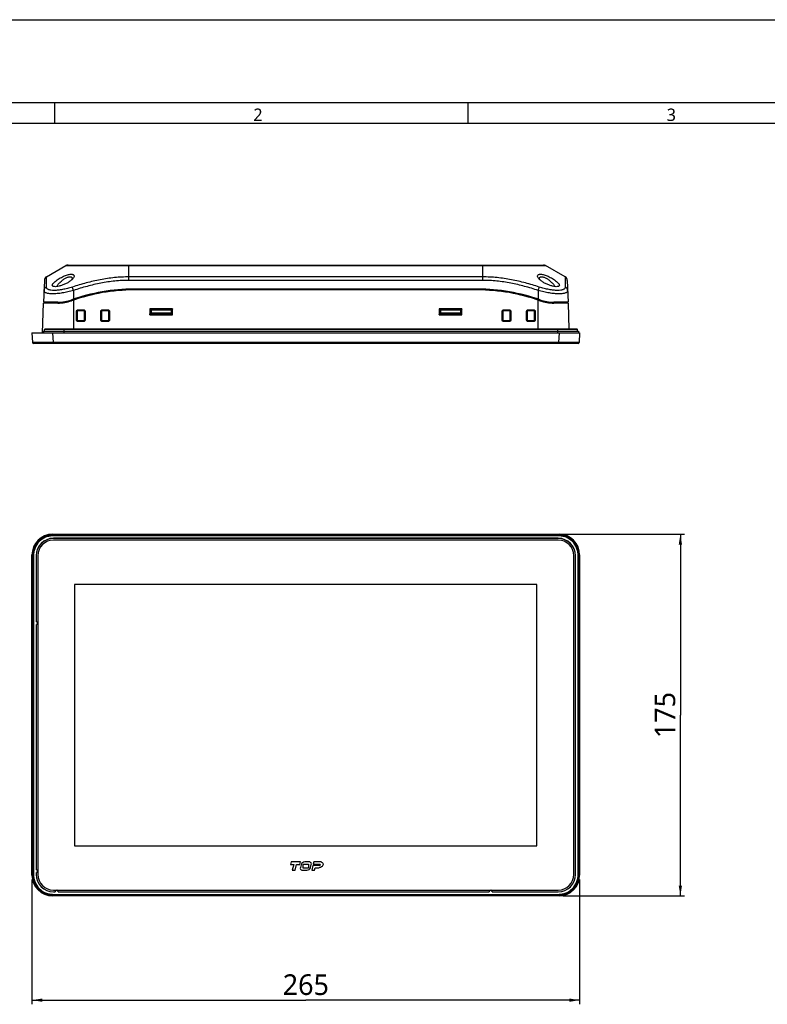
# Model space of a CAD drawing. Header units: millimetres. Extents: x 0 to 1188, y 0 to 840.
# Tile 8 of 30: x 233 to 595, y 364 to 840. Entities that reach past the tile are written whole.
import ezdxf

# ---------------------------------------------------------------- set-up
doc = ezdxf.new("R2010")
doc.units = ezdxf.units.MM
doc.header["$LTSCALE"] = 65.34
doc.layers.get('0').update_dxf_attribs({"linetype": 'CONTINUOUS'})
for name, color, linetype in [('00_TOPRB1000WD-DIM', 7, 'CONTINUOUS'), ('00_TOPRB1000WD-FORMAT', 7, 'CONTINUOUS'), ('527930472-SHAPE', 7, 'CONTINUOUS'), ('FX-W-124-SHAPE', 7, 'CONTINUOUS'), ('PCB_MAIN-OP_10W_BASE-SHAPE', 7, 'CONTINUOUS'), ('RB10W-P0100_REV0-SHAPE', 7, 'CONTINUOUS'), ('RB10W-P0200_REV0-SHAPE', 7, 'CONTINUOUS'), ('RB10W-P0300_REV0-SHAPE', 7, 'CONTINUOUS'), ('RB10W-P0400_GASKET-SHAPE', 7, 'CONTINUOUS'), ('SHIELD_FOAM_8X8X8-SHAPE', 7, 'CONTINUOUS'), ('TACT_FSM6JS_TE-SHAPE', 7, 'CONTINUOUS'), ('TERMINAL_BLOCK_AG-SHAPE', 7, 'CONTINUOUS'), ('USB-1001-008-01001_CNC-SHAPE', 7, 'CONTINUOUS')]:
    doc.layers.add(name, color=color, linetype=linetype)
doc.styles.add('TEXTSTYLE_2', font='malgun.ttf')
doc.dimstyles.new('DIMSTYLE_1', dxfattribs={"dimtxt": 10, "dimasz": 5, "dimexe": 1, "dimexo": 1, "dimgap": 1.25, "dimtad": 1, "dimdec": 5, "dimdsep": 46, "dimtxsty": 'TEXTSTYLE_2', "dimblk": '_FILLED', "dimblk1": '_FILLED', "dimblk2": '_FILLED', "dimcen": 0, "dimadec": 5, "dimazin": 2, "dimtp": 0.5, "dimtm": 0.5, "dimtfac": 1, "dimtdec": 5, "dimtofl": 0, "dimtmove": 0, "dimatfit": 3, "dimldrblk": '_FILLED', "dimfxl": 1, "dimtolj": 1, "dimarcsym": 0})

# ---------------------------------------------------------------- blocks, each defined once
blk = doc.blocks.new('_FILLED')
at = {"color": 0, "linetype": 'ByBlock'}
blk.add_solid([(0, 0), (-1, 0.16), (-1, -0.16)], dxfattribs=at)
blk = doc.blocks.new('*D1')
at = {"layer": '00_TOPRB1000WD-DIM', "color": 2, "linetype": 'Continuous'}
for p, q in [((238.88, 424), (238.88, 363.56)), ((503.88, 424), (503.88, 363.56)), ((238.88, 365.56), (371.38, 365.56)), ((503.88, 365.56), (371.38, 365.56))]:
    blk.add_line(p, q, dxfattribs=at)
at = {"layer": '00_TOPRB1000WD-DIM', "color": 2, "linetype": 'Continuous', "xscale": 5, "yscale": 5, "zscale": 5, "rotation": 180}
blk.add_blockref('_FILLED', (238.88, 365.56), dxfattribs=at)
at = {"layer": '00_TOPRB1000WD-DIM', "color": 2, "linetype": 'Continuous', "xscale": 5, "yscale": 5, "zscale": 5}
blk.add_blockref('_FILLED', (503.88, 365.56), dxfattribs=at)
at = {"layer": '00_TOPRB1000WD-DIM', "color": 2, "linetype": 'Continuous', "insert": (371.38, 378.06), "char_height": 10, "width": 23, "attachment_point": 2, "line_spacing_factor": 0.9, "style": 'TEXTSTYLE_2'}
blk.add_mtext('265', dxfattribs=at)
blk = doc.blocks.new('*D2')
at = {"layer": '00_TOPRB1000WD-DIM', "color": 2, "linetype": 'Continuous'}
for p, q in [((495.9, 591.01), (554.61, 591.01)), ((552.61, 591.01), (552.61, 503.51)), ((552.61, 416.01), (552.61, 503.51)), ((495.9, 416.01), (554.61, 416.01))]:
    blk.add_line(p, q, dxfattribs=at)
at = {"layer": '00_TOPRB1000WD-DIM', "color": 2, "linetype": 'Continuous', "xscale": 5, "yscale": 5, "zscale": 5}
for p, rotation in [((552.61, 591.01), 90), ((552.61, 416.01), 270)]:
    blk.add_blockref('_FILLED', p, dxfattribs=dict(at, rotation=rotation))
at = {"layer": '00_TOPRB1000WD-DIM', "color": 2, "linetype": 'Continuous', "insert": (540.11, 503.51), "char_height": 10, "width": 23, "attachment_point": 2, "rotation": 90, "line_spacing_factor": 0.9, "style": 'TEXTSTYLE_2'}
blk.add_mtext('175', dxfattribs=at)

msp = doc.modelspace()

# ---------------------------------------------------------------- linework, layer by layer
at = {"layer": '00_TOPRB1000WD-FORMAT', "color": 7, "linetype": 'Continuous'}
for p, q in [((0, 840), (1188, 840)), ((40, 800), (1148, 800)), ((250, 790), (250, 800)), ((450, 790), (450, 800)), ((50, 790), (1138, 790))]:
    msp.add_line(p, q, dxfattribs=at)
at = {"layer": '527930472-SHAPE', "color": 7, "linetype": 'Continuous'}
for p, q in [((296.487299, 697.969405), (295.883096, 697.969405)), ((295.883096, 697.622995), (296.491521, 697.622995)), ((295.908096, 697.272995), (295.908096, 697.622995)), ((296.558096, 697.272995), (296.558096, 697.572995)), ((296.908096, 697.272995), (296.908096, 697.572995)), ((297.558096, 697.272995), (297.558096, 697.572995)), ((297.908096, 697.272995), (297.908096, 697.572995)), ((298.758096, 697.572995), (298.758096, 697.272995)), ((299.358096, 697.572995), (299.358096, 697.272995)), ((300.133096, 697.272995), (300.133096, 697.572995)), ((300.183096, 697.572995), (300.183096, 697.272995)), ((300.383096, 697.272995), (300.383096, 697.572995))]:
    msp.add_line(p, q, dxfattribs=at)
at = {"layer": 'FX-W-124-SHAPE', "color": 7, "linetype": 'Continuous'}
for p, q in [((306.740562, 699.828595), (306.740562, 699.972995)), ((306.883096, 699.828595), (306.740562, 699.828595))]:
    msp.add_line(p, q, dxfattribs=at)
at = {"layer": 'PCB_MAIN-OP_10W_BASE-SHAPE', "color": 7, "linetype": 'Continuous'}
for p, q in [((296.476117, 699.472995), (295.883096, 699.472995)), ((296.484721, 698.272995), (295.883096, 698.272995)), ((306.883096, 698.272995), (306.28147, 698.272995)), ((306.883096, 699.472995), (306.290074, 699.472995)), ((436.476117, 699.472995), (435.883096, 699.472995)), ((436.484721, 698.272995), (435.883096, 698.272995)), ((446.883096, 698.272995), (446.28147, 698.272995)), ((446.883096, 699.472995), (446.290074, 699.472995))]:
    msp.add_line(p, q, dxfattribs=at)
at = {"layer": 'RB10W-P0100_REV0-SHAPE', "color": 7, "linetype": 'Continuous'}
for p, q in [((454.549992, 709.222995), (288.216199, 709.222995)), ((243.983096, 688.472995), (244.485955, 702.872995)), ((251.383096, 702.872995), (244.485955, 702.872995)), ((258.983096, 704.343061), (258.983096, 690.272995)), ((483.783096, 690.272995), (483.783096, 704.343061)), ((498.280236, 702.872995), (491.383096, 702.872995)), ((498.280236, 702.872995), (498.720238, 690.272995)), ((260.390498, 694.746258), (260.3936, 698.818041)), ((260.3936, 698.818041), (260.698831, 698.807341)), ((260.695728, 694.735557), (260.698831, 698.807341)), ((260.698831, 698.807341), (260.729074, 698.777093)), ((260.729074, 698.777093), (260.727853, 694.767676)), ((261.199245, 699.622583), (261.199245, 699.306698)), ((261.199245, 699.622583), (263.766946, 699.622583)), ((261.199245, 699.306698), (261.229074, 699.276865)), ((261.199245, 699.306698), (263.766946, 699.306698)), ((263.737117, 699.276865), (261.229074, 699.276865)), ((263.766946, 699.306698), (263.737117, 699.276865)), ((263.766946, 699.622583), (263.766946, 699.306698)), ((264.26736, 698.807341), (264.237117, 698.777093)), ((264.238338, 694.767676), (264.237117, 698.777093)), ((264.572591, 698.818041), (264.26736, 698.807341)), ((264.26736, 698.807341), (264.270463, 694.735557)), ((264.572591, 698.818041), (264.575693, 694.746258)), ((272.190498, 694.746258), (272.1936, 698.818041)), ((272.1936, 698.818041), (272.498831, 698.807341)), ((272.495728, 694.735557), (272.498831, 698.807341)), ((272.498831, 698.807341), (272.529074, 698.777093)), ((272.529074, 698.777093), (272.527853, 694.767676)), ((272.999245, 699.622583), (272.999245, 699.306698)), ((272.999245, 699.622583), (275.566946, 699.622583)), ((272.999245, 699.306698), (273.029074, 699.276865)), ((272.999245, 699.306698), (275.566946, 699.306698)), ((275.537117, 699.276865), (273.029074, 699.276865)), ((275.566946, 699.306698), (275.537117, 699.276865)), ((275.566946, 699.622583), (275.566946, 699.306698)), ((276.06736, 698.807341), (276.037117, 698.777093)), ((276.038338, 694.767676), (276.037117, 698.777093)), ((276.372591, 698.818041), (276.06736, 698.807341)), ((276.06736, 698.807341), (276.070463, 694.735557)), ((276.372591, 698.818041), (276.375693, 694.746258)), ((295.844509, 700.011587), (295.842392, 697.232297)), ((295.842392, 697.232297), (295.883096, 697.272995)), ((295.842392, 697.232297), (306.923799, 697.232297)), ((295.844509, 700.011587), (295.883096, 699.972995)), ((306.921682, 700.011587), (295.844509, 700.011587)), ((295.883096, 699.972995), (295.883096, 697.272995)), ((306.883096, 699.972995), (295.883096, 699.972995)), ((295.883096, 697.272995), (306.883096, 697.272995)), ((306.921682, 700.011587), (306.883096, 699.972995)), ((306.883096, 697.272995), (306.883096, 699.972995)), ((306.923799, 697.232297), (306.883096, 697.272995)), ((306.923799, 697.232297), (306.921682, 700.011587)), ((435.844509, 700.011587), (435.842392, 697.232297)), ((435.842392, 697.232297), (435.883096, 697.272995)), ((435.842392, 697.232297), (446.923799, 697.232297)), ((446.921682, 700.011587), (435.844509, 700.011587)), ((435.844509, 700.011587), (435.883096, 699.972995)), ((446.883096, 699.972995), (435.883096, 699.972995)), ((435.883096, 699.972995), (435.883096, 697.272995)), ((435.883096, 697.272995), (446.883096, 697.272995)), ((446.921682, 700.011587), (446.883096, 699.972995)), ((446.883096, 697.272995), (446.883096, 699.972995)), ((446.923799, 697.232297), (446.883096, 697.272995)), ((446.923799, 697.232297), (446.921682, 700.011587)), ((466.390498, 694.746258), (466.3936, 698.818041)), ((466.3936, 698.818041), (466.698831, 698.807341)), ((466.695728, 694.735557), (466.698831, 698.807341)), ((466.698831, 698.807341), (466.729074, 698.777093)), ((466.729074, 698.777093), (466.727853, 694.767676)), ((467.199245, 699.622583), (469.766946, 699.622583)), ((467.199245, 699.622583), (467.199245, 699.306698)), ((467.199245, 699.306698), (469.766946, 699.306698)), ((467.199245, 699.306698), (467.229074, 699.276865)), ((469.737117, 699.276865), (467.229074, 699.276865)), ((469.766946, 699.306698), (469.737117, 699.276865)), ((469.766946, 699.622583), (469.766946, 699.306698)), ((470.26736, 698.807341), (470.237117, 698.777093)), ((470.238338, 694.767676), (470.237117, 698.777093)), ((470.572591, 698.818041), (470.26736, 698.807341)), ((470.26736, 698.807341), (470.270463, 694.735557)), ((470.572591, 698.818041), (470.575693, 694.746258)), ((478.190498, 694.746258), (478.1936, 698.818041)), ((478.1936, 698.818041), (478.498831, 698.807341)), ((478.495728, 694.735557), (478.498831, 698.807341)), ((478.498831, 698.807341), (478.529074, 698.777093)), ((478.529074, 698.777093), (478.527853, 694.767676)), ((478.999245, 699.622583), (481.566946, 699.622583)), ((478.999245, 699.622583), (478.999245, 699.306698)), ((478.999245, 699.306698), (481.566946, 699.306698)), ((478.999245, 699.306698), (479.029074, 699.276865)), ((481.537117, 699.276865), (479.029074, 699.276865)), ((481.566946, 699.306698), (481.537117, 699.276865)), ((481.566946, 699.622583), (481.566946, 699.306698)), ((482.06736, 698.807341), (482.037117, 698.777093)), ((482.038338, 694.767676), (482.037117, 698.777093)), ((482.372591, 698.818041), (482.06736, 698.807341)), ((482.06736, 698.807341), (482.070463, 694.735557)), ((482.372591, 698.818041), (482.375693, 694.746258)), ((260.390498, 694.746258), (260.695728, 694.735557)), ((260.695728, 694.735557), (260.727853, 694.767676)), ((261.195161, 694.235066), (261.2277, 694.2676)), ((261.195161, 693.940489), (261.195161, 694.235066)), ((263.77103, 694.235066), (261.195161, 694.235066)), ((263.77103, 693.940489), (261.195161, 693.940489)), ((261.2277, 694.2676), (263.738491, 694.2676)), ((263.77103, 694.235066), (263.738491, 694.2676)), ((263.77103, 693.940489), (263.77103, 694.235066)), ((264.270463, 694.735557), (264.238338, 694.767676)), ((264.575693, 694.746258), (264.270463, 694.735557)), ((272.190498, 694.746258), (272.495728, 694.735557)), ((272.495728, 694.735557), (272.527853, 694.767676)), ((272.995161, 694.235066), (273.0277, 694.2676)), ((272.995161, 693.940489), (272.995161, 694.235066)), ((275.57103, 694.235066), (272.995161, 694.235066)), ((275.57103, 693.940489), (272.995161, 693.940489)), ((273.0277, 694.2676), (275.538491, 694.2676)), ((275.57103, 694.235066), (275.538491, 694.2676)), ((275.57103, 693.940489), (275.57103, 694.235066)), ((276.070463, 694.735557), (276.038338, 694.767676)), ((276.375693, 694.746258), (276.070463, 694.735557)), ((466.390498, 694.746258), (466.695728, 694.735557)), ((466.695728, 694.735557), (466.727853, 694.767676)), ((467.195161, 694.235066), (467.2277, 694.2676)), ((469.77103, 694.235066), (467.195161, 694.235066)), ((467.195161, 693.940489), (467.195161, 694.235066)), ((469.77103, 693.940489), (467.195161, 693.940489)), ((467.2277, 694.2676), (469.738491, 694.2676)), ((469.77103, 694.235066), (469.738491, 694.2676)), ((469.77103, 693.940489), (469.77103, 694.235066)), ((470.270463, 694.735557), (470.238338, 694.767676)), ((470.575693, 694.746258), (470.270463, 694.735557)), ((478.190498, 694.746258), (478.495728, 694.735557)), ((478.495728, 694.735557), (478.527853, 694.767676)), ((478.995161, 694.235066), (479.0277, 694.2676)), ((481.57103, 694.235066), (478.995161, 694.235066)), ((478.995161, 693.940489), (478.995161, 694.235066)), ((481.57103, 693.940489), (478.995161, 693.940489)), ((479.0277, 694.2676), (481.538491, 694.2676)), ((481.57103, 694.235066), (481.538491, 694.2676)), ((481.57103, 693.940489), (481.57103, 694.235066)), ((482.070463, 694.735557), (482.038338, 694.767676)), ((482.375693, 694.746258), (482.070463, 694.735557)), ((238.883096, 688.472995), (239.130783, 683.746827)), ((238.883096, 688.472995), (503.883096, 688.472995)), ((248.869391, 688.472995), (249.117079, 683.746827)), ((493.8968, 688.472995), (493.649112, 683.746827)), ((503.883096, 688.472995), (503.635408, 683.746827)), ((503.136093, 683.272995), (239.630098, 683.272995)), ((241.681977, 683.736092), (241.648341, 683.736103)), ((249.117079, 683.272995), (249.117079, 683.746827)), ((493.649112, 683.746827), (249.117079, 683.746827)), ((493.649112, 683.272995), (493.649112, 683.746827)), ((248.869391, 591.013688), (249.117079, 590.766)), ((248.869391, 591.013688), (493.8968, 591.013688)), ((493.8968, 591.013688), (493.649112, 590.766)), ((249.117079, 590.266685), (249.117079, 590.766)), ((493.649112, 590.766), (249.117079, 590.766)), ((493.649112, 590.266685), (249.117079, 590.266685)), ((249.283096, 589.050374), (249.283096, 589.013688)), ((493.483096, 589.050374), (249.283096, 589.050374)), ((493.483096, 589.013688), (249.283096, 589.013688)), ((493.483096, 589.050374), (493.483096, 589.013688)), ((493.649112, 590.266685), (493.649112, 590.766)), ((238.883096, 425.999984), (238.883096, 581.027393)), ((238.883096, 581.027393), (239.130783, 580.779705)), ((239.130783, 580.779705), (239.130783, 426.247672)), ((239.630098, 580.779705), (239.130783, 580.779705)), ((239.630098, 580.779705), (239.630098, 426.247672)), ((240.84641, 580.613688), (240.84641, 548.740317)), ((240.84641, 580.613688), (240.883096, 580.613688)), ((240.883096, 580.613688), (240.883096, 548.776161)), ((501.919781, 580.613688), (501.883096, 580.613688)), ((501.883096, 426.413688), (501.883096, 580.613688)), ((501.919781, 426.413688), (501.919781, 580.613688)), ((503.136093, 580.779705), (503.635408, 580.779705)), ((503.136093, 426.247672), (503.136093, 580.779705)), ((503.883096, 581.027393), (503.635408, 580.779705)), ((503.635408, 426.247672), (503.635408, 580.779705)), ((503.883096, 581.027393), (503.883096, 425.999984)), ((240.84641, 547.213688), (240.84641, 428.740317)), ((240.883096, 547.177844), (240.883096, 428.776161)), ((238.883096, 425.999984), (239.130783, 426.247672)), ((239.630098, 426.247672), (239.130783, 426.247672)), ((240.84641, 427.213688), (240.84641, 426.413688)), ((240.84641, 426.413688), (240.883096, 426.413688)), ((240.883096, 427.177844), (240.883096, 426.413688)), ((501.919781, 426.413688), (501.883096, 426.413688)), ((503.136093, 426.247672), (503.635408, 426.247672)), ((503.883096, 425.999984), (503.635408, 426.247672)), ((248.869391, 416.013688), (249.117079, 416.261376)), ((493.8968, 416.013688), (248.869391, 416.013688)), ((249.117079, 416.760691), (249.117079, 416.261376)), ((249.117079, 416.760691), (493.649112, 416.760691)), ((249.117079, 416.261376), (493.649112, 416.261376)), ((249.283096, 417.977003), (249.283096, 418.013688)), ((249.283096, 418.013688), (250.047252, 418.013688)), ((249.283096, 417.977003), (250.083096, 417.977003)), ((251.609725, 417.977003), (460.083096, 417.977003)), ((251.645568, 418.013688), (460.047252, 418.013688)), ((461.609725, 417.977003), (493.483096, 417.977003)), ((461.645568, 418.013688), (493.483096, 418.013688)), ((493.483096, 417.977003), (493.483096, 418.013688)), ((493.649112, 416.760691), (493.649112, 416.261376)), ((493.8968, 416.013688), (493.649112, 416.261376))]:
    msp.add_line(p, q, dxfattribs=at)
for centre, radius, start, end in [((288.216199, 619.222995), 90, 90, 109.5631975), ((454.549992, 619.222995), 90, 70.4368025, 90), ((251.383096, 722.872995), 20, 270, 289.5631975), ((491.383096, 722.872995), 20, 250.4368025, 270), ((239.630098, 683.772995), 0.5, 183, 270), ((503.136093, 683.772995), 0.5, 270, 357), ((249.283096, 580.613688), 8.436685, 90, 180), ((249.283096, 580.613688), 8.4, 90, 180), ((493.483096, 580.613688), 8.436685, 0, 90), ((493.483096, 580.613688), 8.4, 0, 90), ((242.427483, 547.158818), 2.236276, 133.67814893, 134.99226731), ((240.84641, 547.977003), 0.763315, 270, 90), ((240.84641, 547.977003), 0.8, 272.62832321, 87.37167679), ((242.427483, 548.795188), 2.236276, 225.00773269, 226.32185107), ((242.427483, 427.158818), 2.236276, 133.67814893, 134.99226731), ((240.84641, 427.977003), 0.763315, 270, 90), ((242.427483, 428.795188), 2.236276, 225.00773269, 226.32185107), ((249.283096, 426.413688), 8.436685, 180, 270), ((240.84641, 427.977003), 0.8, 272.62832321, 87.37167679), ((249.283096, 426.413688), 8.4, 180, 270), ((493.483096, 426.413688), 8.436685, 270, 360), ((493.483096, 426.413688), 8.4, 270, 360), ((250.84641, 417.977003), 0.8, 2.62832321, 177.37167679), ((251.664595, 419.558075), 2.236276, 223.67814893, 224.99226731), ((250.84641, 417.977003), 0.763315, 0, 180), ((250.028225, 419.558075), 2.236276, 315.00773269, 316.32185107), ((460.84641, 417.977003), 0.8, 2.62832321, 177.37167679), ((461.664595, 419.558075), 2.236276, 223.67814893, 224.99226731), ((460.84641, 417.977003), 0.763315, 0, 180), ((460.028225, 419.558075), 2.236276, 315.00773269, 316.32185107)]:
    msp.add_arc(centre, radius, start, end, dxfattribs=at)
for centre, major_axis, ratio, start_param, end_param in [((261.22915, 698.776865), (0.462017, -0.191394), 0.9997847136, 1.963609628, 3.5339490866), ((263.737041, 698.776865), (0.462017, 0.191394), 0.9997847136, -0.3923564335, 1.1779830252), ((273.02915, 698.776865), (0.462017, -0.191394), 0.9997847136, 1.963609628, 3.5339490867), ((275.537041, 698.776865), (0.462017, 0.191394), 0.9997847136, -0.3923564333, 1.1779830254), ((467.22915, 698.776865), (0.462017, -0.191394), 0.9997847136, 1.9636096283, 3.533949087), ((469.737041, 698.776865), (0.462017, 0.191394), 0.9997847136, -0.3923564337, 1.177983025), ((479.02915, 698.776865), (0.462017, -0.191394), 0.9997847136, 1.9636096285, 3.5339490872), ((481.537041, 698.776865), (0.462017, 0.191394), 0.9997847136, -0.3923564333, 1.1779830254), ((261.227929, 694.767753), (0.292533, 0.405783), 0.9995184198, -4.0878432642, -2.5171992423), ((263.738262, 694.767753), (-0.292533, 0.405783), 0.9995184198, -3.765986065, -2.195342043), ((273.027929, 694.767753), (0.292533, 0.405783), 0.9995184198, -4.0878432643, -2.5171992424), ((275.538262, 694.767753), (-0.292533, 0.405783), 0.9995184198, -3.7659860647, -2.1953420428), ((467.227929, 694.767753), (0.292533, 0.405783), 0.9995184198, -4.0878432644, -2.5171992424), ((469.738262, 694.767753), (-0.292533, 0.405783), 0.9995184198, -3.7659860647, -2.1953420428), ((479.027929, 694.767753), (0.292533, 0.405783), 0.9995184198, -4.0878432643, -2.5171992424), ((481.538262, 694.767753), (-0.292533, 0.405783), 0.9995184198, -3.7659860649, -2.195342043), ((248.896819, 580.999965), (7.090462, -7.090462), 0.9972646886, 2.3575640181, 3.9256212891), ((493.869372, 580.999965), (7.090462, 7.090462), 0.9972646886, -0.7840286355, 0.7840286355), ((248.896819, 426.027412), (7.090462, 7.090462), 0.9972646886, -3.9256212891, -2.3575640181), ((493.869372, 426.027412), (7.090462, -7.090462), 0.9972646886, -0.7840286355, 0.7840286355)]:
    msp.add_ellipse(centre, major_axis=major_axis, ratio=ratio, start_param=start_param, end_param=end_param, dxfattribs=at)
for points, knots in [([(260.3936, 698.818041), (260.393679, 698.922652), (260.435817, 699.134498), (260.615691, 699.402586), (260.883922, 699.581072), (261.095322, 699.622583), (261.199245, 699.622583)], [0, 0, 0, 0, 0.2497946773, 0.5005073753, 0.7518493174, 1, 1, 1, 1]), ([(260.698831, 698.807341), (260.698952, 698.934965), (260.806153, 699.200514), (261.071829, 699.306722), (261.199245, 699.306698)], [0, 0, 0, 0, 0.5004088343, 1, 1, 1, 1]), ([(263.766946, 699.622583), (263.871616, 699.622583), (264.083574, 699.58065), (264.35196, 699.401128), (264.530797, 699.133194), (264.572512, 698.921905), (264.572591, 698.818041)], [0, 0, 0, 0, 0.2499351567, 0.500706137, 0.7519889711, 1, 1, 1, 1]), ([(263.766946, 699.306698), (263.894659, 699.306722), (264.160387, 699.200167), (264.26724, 698.934668), (264.26736, 698.807341)], [0, 0, 0, 0, 0.5007553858, 1, 1, 1, 1]), ([(272.1936, 698.818041), (272.193679, 698.922652), (272.235817, 699.134498), (272.415691, 699.402586), (272.683922, 699.581072), (272.895322, 699.622583), (272.999245, 699.622583)], [0, 0, 0, 0, 0.2497946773, 0.5005073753, 0.7518493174, 1, 1, 1, 1]), ([(272.498831, 698.807341), (272.498952, 698.934965), (272.606153, 699.200514), (272.871829, 699.306722), (272.999245, 699.306698)], [0, 0, 0, 0, 0.5004088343, 1, 1, 1, 1]), ([(275.566946, 699.622583), (275.671616, 699.622583), (275.883574, 699.58065), (276.15196, 699.401128), (276.330797, 699.133194), (276.372512, 698.921905), (276.372591, 698.818041)], [0, 0, 0, 0, 0.2499351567, 0.500706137, 0.7519889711, 1, 1, 1, 1]), ([(275.566946, 699.306698), (275.694659, 699.306722), (275.960387, 699.200167), (276.06724, 698.934668), (276.06736, 698.807341)], [0, 0, 0, 0, 0.5007553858, 1, 1, 1, 1]), ([(466.3936, 698.818041), (466.393679, 698.922652), (466.435817, 699.134498), (466.615691, 699.402586), (466.883922, 699.581072), (467.095322, 699.622583), (467.199245, 699.622583)], [0, 0, 0, 0, 0.2497946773, 0.5005073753, 0.7518493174, 1, 1, 1, 1]), ([(466.698831, 698.807341), (466.698952, 698.934965), (466.806153, 699.200514), (467.071829, 699.306722), (467.199245, 699.306698)], [0, 0, 0, 0, 0.5004088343, 1, 1, 1, 1]), ([(469.766946, 699.622583), (469.871616, 699.622583), (470.083574, 699.58065), (470.35196, 699.401128), (470.530797, 699.133194), (470.572512, 698.921905), (470.572591, 698.818041)], [0, 0, 0, 0, 0.2499351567, 0.500706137, 0.7519889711, 1, 1, 1, 1]), ([(469.766946, 699.306698), (469.894659, 699.306722), (470.160387, 699.200167), (470.26724, 698.934668), (470.26736, 698.807341)], [0, 0, 0, 0, 0.5007553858, 1, 1, 1, 1]), ([(478.1936, 698.818041), (478.193679, 698.922652), (478.235817, 699.134498), (478.415691, 699.402586), (478.683922, 699.581072), (478.895322, 699.622583), (478.999245, 699.622583)], [0, 0, 0, 0, 0.2497946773, 0.5005073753, 0.7518493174, 1, 1, 1, 1]), ([(478.498831, 698.807341), (478.498952, 698.934965), (478.606153, 699.200514), (478.871829, 699.306722), (478.999245, 699.306698)], [0, 0, 0, 0, 0.5004088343, 1, 1, 1, 1]), ([(481.566946, 699.622583), (481.671616, 699.622583), (481.883574, 699.58065), (482.15196, 699.401128), (482.330797, 699.133194), (482.372512, 698.921905), (482.372591, 698.818041)], [0, 0, 0, 0, 0.2499351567, 0.500706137, 0.7519889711, 1, 1, 1, 1]), ([(481.566946, 699.306698), (481.694659, 699.306722), (481.960387, 699.200167), (482.06724, 698.934668), (482.06736, 698.807341)], [0, 0, 0, 0, 0.5007553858, 1, 1, 1, 1]), ([(261.195161, 693.940489), (261.090543, 693.940489), (260.878673, 693.982442), (260.610439, 694.162181), (260.431839, 694.430567), (260.390418, 694.642196), (260.390498, 694.746258)], [0, 0, 0, 0, 0.2497116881, 0.5002723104, 0.7516164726, 1, 1, 1, 1]), ([(261.195161, 694.235066), (261.067534, 694.235042), (260.801636, 694.341979), (260.69556, 694.608024), (260.695728, 694.735557)], [0, 0, 0, 0, 0.5001826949, 1, 1, 1, 1]), ([(264.575693, 694.746258), (264.575773, 694.641432), (264.533921, 694.42923), (264.354258, 694.160685), (264.08618, 693.98201), (263.874883, 693.940489), (263.77103, 693.940489)], [0, 0, 0, 0, 0.2502076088, 0.5009732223, 0.7521141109, 1, 1, 1, 1]), ([(264.270463, 694.735557), (264.270631, 694.607719), (264.164198, 694.341621), (263.898352, 694.235042), (263.77103, 694.235066)], [0, 0, 0, 0, 0.5010118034, 1, 1, 1, 1]), ([(272.995161, 693.940489), (272.890543, 693.940489), (272.678673, 693.982442), (272.410439, 694.162181), (272.231839, 694.430567), (272.190418, 694.642196), (272.190498, 694.746258)], [0, 0, 0, 0, 0.2497116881, 0.5002723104, 0.7516164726, 1, 1, 1, 1]), ([(272.995161, 694.235066), (272.867534, 694.235042), (272.601636, 694.341979), (272.49556, 694.608024), (272.495728, 694.735557)], [0, 0, 0, 0, 0.5001826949, 1, 1, 1, 1]), ([(276.375693, 694.746258), (276.375773, 694.641432), (276.333921, 694.42923), (276.154258, 694.160685), (275.88618, 693.98201), (275.674883, 693.940489), (275.57103, 693.940489)], [0, 0, 0, 0, 0.2502076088, 0.5009732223, 0.7521141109, 1, 1, 1, 1]), ([(276.070463, 694.735557), (276.070631, 694.607719), (275.964198, 694.341621), (275.698352, 694.235042), (275.57103, 694.235066)], [0, 0, 0, 0, 0.5010118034, 1, 1, 1, 1]), ([(467.195161, 693.940489), (467.090543, 693.940489), (466.878673, 693.982442), (466.610439, 694.162181), (466.431839, 694.430567), (466.390418, 694.642196), (466.390498, 694.746258)], [0, 0, 0, 0, 0.2497116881, 0.5002723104, 0.7516164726, 1, 1, 1, 1]), ([(467.195161, 694.235066), (467.067534, 694.235042), (466.801636, 694.341979), (466.69556, 694.608024), (466.695728, 694.735557)], [0, 0, 0, 0, 0.5001826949, 1, 1, 1, 1]), ([(470.575693, 694.746258), (470.575773, 694.641432), (470.533921, 694.42923), (470.354258, 694.160685), (470.08618, 693.98201), (469.874883, 693.940489), (469.77103, 693.940489)], [0, 0, 0, 0, 0.2502076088, 0.5009732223, 0.7521141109, 1, 1, 1, 1]), ([(470.270463, 694.735557), (470.270631, 694.607719), (470.164198, 694.341621), (469.898352, 694.235042), (469.77103, 694.235066)], [0, 0, 0, 0, 0.5010118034, 1, 1, 1, 1]), ([(478.995161, 693.940489), (478.890543, 693.940489), (478.678673, 693.982442), (478.410439, 694.162181), (478.231839, 694.430567), (478.190418, 694.642196), (478.190498, 694.746258)], [0, 0, 0, 0, 0.2497116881, 0.5002723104, 0.7516164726, 1, 1, 1, 1]), ([(478.995161, 694.235066), (478.867534, 694.235042), (478.601636, 694.341979), (478.49556, 694.608024), (478.495728, 694.735557)], [0, 0, 0, 0, 0.5001826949, 1, 1, 1, 1]), ([(482.375693, 694.746258), (482.375773, 694.641432), (482.333921, 694.42923), (482.154258, 694.160685), (481.88618, 693.98201), (481.674883, 693.940489), (481.57103, 693.940489)], [0, 0, 0, 0, 0.2502076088, 0.5009732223, 0.7521141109, 1, 1, 1, 1]), ([(482.070463, 694.735557), (482.070631, 694.607719), (481.964198, 694.341621), (481.698352, 694.235042), (481.57103, 694.235066)], [0, 0, 0, 0, 0.5010118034, 1, 1, 1, 1]), ([(241.648341, 683.736103), (241.458293, 683.736166), (241.100277, 683.736374), (240.597754, 683.736995), (240.165412, 683.737903), (239.850654, 683.738928), (239.636536, 683.739935), (239.504999, 683.740702), (239.393282, 683.741556), (239.301455, 683.74239), (239.230117, 683.74347), (239.182724, 683.74405), (239.155975, 683.745227), (239.142123, 683.745105), (239.136157, 683.746725), (239.130832, 683.74594), (239.130783, 683.746827)], [0, 0, 0, 0, 0.2264547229, 0.4265998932, 0.5987889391, 0.7416205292, 0.801653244, 0.8539329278, 0.8983460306, 0.934810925, 0.9632553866, 0.9836157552, 0.9907549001, 0.9958638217, 0.9989418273, 1, 1, 1, 1]), ([(249.117079, 683.746827), (248.42336, 683.745018), (245.944997, 683.739302), (243.466627, 683.735557), (241.681977, 683.736092)], [0, 0, 0, 0, 0.2799100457, 1, 1, 1, 1]), ([(501.085964, 683.736093), (500.568311, 683.735937), (498.089357, 683.736826), (495.610406, 683.741713), (493.649112, 683.746827)], [0, 0, 0, 0, 0.2088194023, 1, 1, 1, 1]), ([(503.635408, 683.746827), (503.635358, 683.745929), (503.629962, 683.746733), (503.62392, 683.745089), (503.609884, 683.745219), (503.582784, 683.74403), (503.534766, 683.743451), (503.462492, 683.742363), (503.369463, 683.741527), (503.256287, 683.740669), (503.123037, 683.7399), (502.906149, 683.738891), (502.587357, 683.737867), (502.149539, 683.736964), (501.640764, 683.736351), (501.278333, 683.736151), (501.085964, 683.736093)], [0, 0, 0, 0, 0.0010582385, 0.0041376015, 0.0092490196, 0.0163917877, 0.0367627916, 0.0652200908, 0.101699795, 0.1461318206, 0.198430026, 0.2584800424, 0.4013434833, 0.5735402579, 0.7736468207, 1, 1, 1, 1]), ([(249.117079, 590.766), (248.464463, 590.765907), (247.155313, 590.636937), (244.650055, 589.879158), (241.868826, 588.028074), (240.017688, 585.246858), (239.259859, 582.741557), (239.130878, 581.432353), (239.130783, 580.779705)], [0, 0, 0, 0, 0.1253050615, 0.2506028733, 0.499994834, 0.7493869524, 0.8746886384, 1, 1, 1, 1]), ([(249.117079, 590.266685), (248.497062, 590.266677), (247.253289, 590.144337), (244.873083, 589.424721), (242.23063, 587.666265), (240.472122, 585.023823), (239.752458, 582.643576), (239.630108, 581.399752), (239.630098, 580.779705)], [0, 0, 0, 0, 0.1253054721, 0.2506035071, 0.4999948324, 0.7493863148, 0.8746882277, 1, 1, 1, 1]), ([(503.635408, 580.779705), (503.635314, 581.43232), (503.506345, 582.741471), (502.748565, 585.246729), (500.897482, 588.027958), (498.116265, 589.879096), (495.610964, 590.636925), (494.30176, 590.765906), (493.649112, 590.766)], [0, 0, 0, 0, 0.1253050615, 0.2506028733, 0.499994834, 0.7493869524, 0.8746886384, 1, 1, 1, 1]), ([(503.136093, 580.779705), (503.136084, 581.399721), (503.013744, 582.643494), (502.294128, 585.0237), (500.535672, 587.666154), (497.89323, 589.424662), (495.512984, 590.144326), (494.26916, 590.266676), (493.649112, 590.266685)], [0, 0, 0, 0, 0.1253054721, 0.2506035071, 0.4999948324, 0.7493863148, 0.8746882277, 1, 1, 1, 1]), ([(239.130783, 426.247672), (239.130877, 425.595056), (239.259846, 424.285906), (240.017626, 421.780647), (241.868709, 418.999419), (244.649926, 417.14828), (247.155227, 416.390451), (248.464431, 416.26147), (249.117079, 416.261376)], [0, 0, 0, 0, 0.1253050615, 0.2506028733, 0.499994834, 0.7493869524, 0.8746886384, 1, 1, 1, 1]), ([(239.630098, 426.247672), (239.630107, 425.627655), (239.752447, 424.383882), (240.472063, 422.003676), (242.230519, 419.361223), (244.872961, 417.602715), (247.253207, 416.883051), (248.497031, 416.760701), (249.117079, 416.760691)], [0, 0, 0, 0, 0.1253054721, 0.2506035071, 0.4999948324, 0.7493863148, 0.8746882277, 1, 1, 1, 1]), ([(493.649112, 416.760691), (494.269129, 416.7607), (495.512902, 416.88304), (497.893108, 417.602655), (500.535561, 419.361112), (502.294069, 422.003554), (503.013733, 424.3838), (503.136083, 425.627624), (503.136093, 426.247672)], [0, 0, 0, 0, 0.1253054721, 0.2506035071, 0.4999948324, 0.7493863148, 0.8746882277, 1, 1, 1, 1]), ([(493.649112, 416.261376), (494.301728, 416.26147), (495.610878, 416.390439), (498.116136, 417.148218), (500.897365, 418.999302), (502.748503, 421.780519), (503.506332, 424.285819), (503.635314, 425.595023), (503.635408, 426.247672)], [0, 0, 0, 0, 0.1253050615, 0.2506028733, 0.499994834, 0.7493869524, 0.8746886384, 1, 1, 1, 1])]:
    msp.add_open_spline(points, degree=3, knots=knots, dxfattribs=at)
at = {"layer": 'RB10W-P0200_REV0-SHAPE', "color": 7, "linetype": 'Continuous'}
for p, q in [((493.483096, 588.213688), (249.283096, 588.213688)), ((241.683096, 580.613688), (241.683096, 426.413688)), ((501.083096, 426.413688), (501.083096, 580.613688)), ((259.533096, 566.713688), (259.533096, 440.313688)), ((483.233096, 566.713688), (259.533096, 566.713688)), ((483.233096, 440.313688), (483.233096, 566.713688)), ((259.533096, 440.313688), (483.233096, 440.313688)), ((364.273439, 432.454045), (363.960412, 431.284385)), ((363.960412, 431.284385), (365.513605, 431.284385)), ((368.783049, 432.454045), (364.273439, 432.454045)), ((365.513605, 431.284385), (364.755496, 428.454052)), ((366.168596, 428.454052), (366.926704, 431.284385)), ((366.926704, 431.284385), (368.469333, 431.284385)), ((368.469333, 431.284385), (368.783049, 432.454045)), ((369.103354, 431.09006), (368.734508, 429.712633)), ((370.150966, 431.424474), (372.615225, 431.424474)), ((370.150966, 429.483392), (370.150966, 431.424474)), ((372.615225, 429.483392), (370.150966, 429.483392)), ((373.066611, 432.454052), (370.880631, 432.454052)), ((372.615225, 431.424474), (372.615225, 429.483392)), ((373.663388, 429.817754), (374.032492, 431.195302)), ((374.838156, 430.776836), (374.215317, 428.454052)), ((378.079017, 430.776836), (374.838156, 430.776836)), ((375.286912, 432.451519), (374.985368, 431.323657)), ((374.985368, 431.323657), (378.221862, 431.323657)), ((378.730823, 432.451519), (375.286912, 432.451519)), ((375.628876, 428.454052), (375.951011, 429.655405)), ((375.951011, 429.655405), (377.780344, 429.655405)), ((364.755496, 428.454052), (366.168596, 428.454052)), ((369.700424, 428.454055), (371.88618, 428.454055)), ((374.215317, 428.454052), (375.628876, 428.454052)), ((249.283096, 418.813688), (493.483096, 418.813688))]:
    msp.add_line(p, q, dxfattribs=at)
for centre, radius, start, end in [((249.283096, 580.613688), 7.6, 90, 180), ((493.483096, 580.613688), 7.6, 0, 90), ((373.06606, 431.449909), 1.004143, 75.03202245, 89.96856812), ((249.283096, 426.413688), 7.6, 180, 270), ((493.483096, 426.413688), 7.6, 270, 360)]:
    msp.add_arc(centre, radius, start, end, dxfattribs=at)
for points, knots in [([(368.734508, 429.712633), (368.668398, 429.465749), (368.741869, 428.897649), (369.271816, 428.497066), (369.613467, 428.454055), (369.700424, 428.454055)], [0, 0, 0, 0, 0.4283489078, 0.8542624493, 1, 1, 1, 1]), ([(370.880631, 432.454052), (370.486307, 432.454052), (369.675084, 432.184984), (369.205352, 431.470964), (369.103354, 431.09006)], [0, 0, 0, 0, 0.5000003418, 1, 1, 1, 1]), ([(371.88618, 428.454055), (372.280459, 428.454055), (373.091581, 428.723048), (373.561344, 429.436912), (373.663388, 429.817754)], [0, 0, 0, 0, 0.5000012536, 1, 1, 1, 1]), ([(374.032492, 431.195302), (374.098518, 431.44172), (374.030009, 432.010332), (373.571825, 432.353952), (373.325409, 432.419982)], [0, 0, 0, 0, 0.500000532, 1, 1, 1, 1]), ([(378.730823, 432.451519), (378.825562, 432.451519), (379.184888, 432.403964), (379.733228, 431.977956), (379.802095, 431.387208), (379.730129, 431.131771)], [0, 0, 0, 0, 0.1518418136, 0.5746604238, 1, 1, 1, 1])]:
    msp.add_open_spline(points, degree=3, knots=knots, dxfattribs=at)
for points in [[(379.730129, 431.131771), (379.613525, 430.717892), (379.094432, 429.945625), (378.210335, 429.655405), (377.780344, 429.655405)], [(378.079017, 430.776836), (378.166991, 430.776836), (378.350281, 430.850406), (378.42385, 431.033695), (378.42385, 431.121669)], [(378.42385, 431.121669), (378.42385, 431.216887), (378.31708, 431.323657), (378.221862, 431.323657)]]:
    msp.add_open_spline(points, degree=3, dxfattribs=at)
at = {"layer": 'RB10W-P0300_REV0-SHAPE', "color": 7, "linetype": 'Continuous'}
for p, q in [((245.868882, 715.535742), (255.341994, 721.005046)), ((255.341994, 721.005046), (487.424197, 721.005046)), ((256.341994, 721.272995), (486.424197, 721.272995)), ((285.806096, 713.873313), (285.806096, 721.272995)), ((456.960096, 713.873313), (456.960096, 721.272995)), ((496.897309, 715.535742), (487.424197, 721.005046)), ((245.873126, 710.636424), (245.868882, 715.535742)), ((456.960096, 715.535565), (285.806096, 715.535565)), ((496.897309, 715.535742), (496.893065, 710.636424)), ((244.8701, 713.87349), (244.499923, 703.272995)), ((456.960096, 713.873313), (285.806096, 713.873313)), ((496.887909, 713.950993), (496.887064, 713.524083)), ((497.896091, 713.87349), (498.266268, 703.272995)), ((258.983096, 708.974126), (258.983096, 704.765883)), ((454.549992, 709.622995), (288.216199, 709.622995)), ((483.783096, 708.974126), (483.783096, 704.765883)), ((251.383096, 703.272995), (244.499923, 703.272995)), ((245.085955, 702.872995), (245.085955, 703.272995)), ((259.585955, 704.547722), (259.585955, 704.969535)), ((483.180236, 704.547722), (483.180236, 704.969535)), ((498.266268, 703.272995), (491.383096, 703.272995)), ((497.680236, 702.872995), (497.680236, 703.272995)), ((296.476117, 699.373868), (296.474397, 699.872995)), ((306.291794, 699.872995), (296.474397, 699.872995)), ((296.476117, 699.373868), (296.486726, 698.016447)), ((306.290074, 699.373868), (296.476117, 699.373868)), ((296.482999, 699.972995), (296.483755, 699.872995)), ((296.49213, 697.572995), (296.486726, 698.016447)), ((306.279465, 698.016447), (296.486726, 698.016447)), ((306.274061, 697.572995), (296.49213, 697.572995)), ((306.279465, 698.016447), (306.274061, 697.572995)), ((306.290074, 699.373868), (306.279465, 698.016447)), ((306.283192, 699.972995), (306.282436, 699.872995)), ((306.291794, 699.872995), (306.290074, 699.373868)), ((436.486726, 697.938089), (435.883096, 697.938089)), ((436.230063, 699.472995), (436.230139, 699.972995)), ((446.291794, 699.872995), (436.474397, 699.872995)), ((436.476117, 699.373868), (436.474397, 699.872995)), ((446.290074, 699.373868), (436.476117, 699.373868)), ((436.476117, 699.373868), (436.486726, 698.016447)), ((436.482999, 699.972995), (436.483755, 699.872995)), ((446.279465, 698.016447), (436.486726, 698.016447)), ((436.49213, 697.572995), (436.486726, 698.016447)), ((446.274061, 697.572995), (436.49213, 697.572995)), ((446.279465, 698.016447), (446.274061, 697.572995)), ((446.290074, 699.373868), (446.279465, 698.016447)), ((446.883096, 697.938089), (446.279465, 697.938089)), ((446.283192, 699.972995), (446.282436, 699.872995)), ((446.291794, 699.872995), (446.290074, 699.373868))]:
    msp.add_line(p, q, dxfattribs=at)
for points in [[(245.876439, 714.378863), (245.874796, 714.704057), (245.873814, 714.847695), (245.873127, 714.977969), (245.87284, 715.093539), (245.871604, 715.19625), (245.871567, 715.287888), (245.870287, 715.367282), (245.870459, 715.435125), (245.869295, 715.487607), (245.865166, 715.520698), (245.868882, 715.535742)], [(496.895047, 715.257651), (496.893588, 715.055966), (496.89293, 714.934335), (496.891948, 714.799755), (496.889409, 714.324907)], [(496.897309, 715.535742), (496.899371, 715.52501), (496.896998, 715.499535), (496.896007, 715.458851), (496.896204, 715.404354), (496.895241, 715.337659), (496.895047, 715.257651)], [(245.873126, 710.636424), (245.8744, 711.004347), (245.876532, 711.35396), (245.878036, 711.68384), (245.878573, 711.99826), (245.87893, 712.302327), (245.879535, 712.592124), (245.879652, 712.865016), (245.879515, 713.363684)], [(245.878627, 713.80548), (245.87725, 714.199066), (245.876439, 714.378863)], [(245.879515, 713.363684), (245.878985, 713.590946), (245.878627, 713.80548)], [(496.887064, 713.524083), (496.886403, 713.037216), (496.886549, 712.769427), (496.886323, 712.484531), (496.887232, 712.17731), (496.887502, 711.844387), (496.889182, 711.480027), (496.893634, 711.076516), (496.893065, 710.636424)], [(496.889409, 714.324907), (496.888784, 714.143669), (496.887909, 713.950993)]]:
    msp.add_lwpolyline(points, dxfattribs=at)
for centre, radius, start, end in [((256.341994, 719.272995), 2, 90, 120), ((486.424197, 719.272995), 2, 60, 90), ((246.868882, 713.803691), 2, 120, 178), ((495.897309, 713.803691), 2, 2, 60), ((288.216199, 619.222995), 90.4, 90, 109.5631975), ((454.549992, 619.222995), 90.4, 70.4368025, 90), ((251.383096, 722.872995), 19.6, 270, 289.5631975), ((491.383096, 722.872995), 19.6, 250.4368025, 270)]:
    msp.add_arc(centre, radius, start, end, dxfattribs=at)
for points, knots in [([(248.718419, 711.453195), (248.704829, 711.598987), (248.770448, 711.845547), (248.939794, 712.157169), (249.228498, 712.557679), (249.752263, 713.094827), (250.552508, 713.751528), (251.511966, 714.41546), (252.880769, 715.235137), (254.540476, 716.045982), (256.148544, 716.603723), (257.267915, 716.817855), (257.941293, 716.861497), (258.497644, 716.79945), (258.934541, 716.626333), (259.224668, 716.310455), (259.267183, 716.037946), (259.26074, 715.905158)], [0, 0, 0, 0, 0.0339300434, 0.0561542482, 0.0824726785, 0.1479047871, 0.2293608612, 0.3220647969, 0.4180124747, 0.5988621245, 0.7492653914, 0.8106565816, 0.8624844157, 0.9050519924, 0.9395341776, 0.9691935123, 1, 1, 1, 1]), ([(258.800035, 714.850611), (258.541792, 714.504296), (257.843199, 713.815282), (256.570663, 712.917915), (255.076232, 712.118694), (253.533157, 711.486539), (252.078626, 711.049003), (250.815194, 710.813563), (249.907924, 710.77327), (249.338342, 710.866702), (249.112552, 710.953292), (249.020231, 711.00848)], [0, 0, 0, 0, 0.1185235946, 0.266555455, 0.4262642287, 0.5823868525, 0.7234167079, 0.8421477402, 0.934568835, 0.9704902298, 1, 1, 1, 1]), ([(250.918403, 710.854458), (250.986748, 711.03289), (251.18548, 711.413233), (251.766296, 712.229876), (252.751563, 713.242544), (254.075647, 714.29671), (255.219785, 714.99599), (256.070068, 715.37818), (256.615531, 715.55952), (257.098148, 715.652015), (257.513383, 715.654984), (257.858762, 715.564453), (258.121288, 715.365509), (258.268037, 715.061803), (258.279492, 714.831932), (258.271019, 714.710754)], [0, 0, 0, 0, 0.0585052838, 0.1305834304, 0.306359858, 0.488730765, 0.6479508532, 0.7152964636, 0.7738119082, 0.8235781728, 0.8651737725, 0.9000252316, 0.9310280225, 0.9628055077, 1, 1, 1, 1]), ([(258.271019, 714.710754), (258.267819, 714.664996), (258.244507, 714.46368), (258.185559, 714.26777), (258.129605, 714.121568)], [0, 0, 0, 0, 0.2266141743, 1, 1, 1, 1]), ([(285.806096, 715.535565), (283.478416, 715.535565), (278.81975, 715.299037), (271.902175, 714.279032), (265.092175, 712.701661), (260.630173, 711.360852), (258.417486, 710.636378)], [0, 0, 0, 0, 0.2499691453, 0.4999558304, 0.7499673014, 1, 1, 1, 1]), ([(259.26074, 715.905158), (259.252694, 715.73933), (259.140547, 715.358291), (258.932451, 715.028187), (258.800035, 714.850611)], [0, 0, 0, 0, 0.4284090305, 1, 1, 1, 1]), ([(484.348705, 710.636378), (482.136028, 711.360848), (477.674042, 712.701653), (470.86406, 714.279023), (463.946476, 715.299036), (459.287794, 715.535565), (456.960096, 715.535565)], [0, 0, 0, 0, 0.2500314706, 0.5000425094, 0.7500288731, 1, 1, 1, 1]), ([(483.505451, 715.905158), (483.498953, 716.03907), (483.542114, 716.312808), (483.834494, 716.62793), (484.271574, 716.800147), (484.828224, 716.861502), (485.501605, 716.817394), (486.620589, 716.602822), (488.227699, 716.045084), (489.886239, 715.234652), (491.254061, 714.415543), (492.212904, 713.752083), (493.012873, 713.095752), (493.536559, 712.558958), (493.825406, 712.158672), (493.995354, 711.846763), (494.061418, 711.599579), (494.047772, 711.453195)], [0, 0, 0, 0, 0.0310671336, 0.060681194, 0.0951896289, 0.137771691, 0.189607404, 0.2509903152, 0.4013260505, 0.5820495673, 0.6779075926, 0.7705661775, 0.8519790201, 0.9173968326, 0.9437043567, 0.9659321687, 1, 1, 1, 1]), ([(483.966214, 714.850542), (483.83416, 715.02764), (483.625938, 715.357642), (483.513528, 715.738701), (483.505451, 715.905158)], [0, 0, 0, 0, 0.5700015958, 1, 1, 1, 1]), ([(493.74613, 711.008585), (493.653975, 710.953492), (493.428368, 710.866825), (492.858936, 710.773289), (491.951591, 710.813482), (490.688051, 711.048875), (489.2333, 711.486434), (487.689955, 712.118685), (486.195366, 712.918006), (484.922871, 713.815383), (484.224384, 714.50431), (483.966214, 714.850542)], [0, 0, 0, 0, 0.029457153, 0.0653950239, 0.1578089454, 0.2765492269, 0.4175986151, 0.5737478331, 0.7334839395, 0.8815081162, 1, 1, 1, 1]), ([(484.495172, 714.710754), (484.486621, 714.833046), (484.498261, 715.063921), (484.646844, 715.367639), (484.909782, 715.565527), (485.255506, 715.655256), (485.670955, 715.651691), (486.153702, 715.558694), (486.699185, 715.376964), (487.549258, 714.994407), (488.692857, 714.295044), (490.016176, 713.241101), (491.000728, 712.22887), (491.581026, 711.412705), (491.779512, 711.032671), (491.847802, 710.854439)], [0, 0, 0, 0, 0.0375361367, 0.0692209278, 0.1002230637, 0.135094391, 0.1767193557, 0.2265099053, 0.2850414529, 0.3523911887, 0.5115792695, 0.6938537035, 0.8695323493, 0.9415580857, 1, 1, 1, 1]), ([(484.636559, 714.121575), (484.616487, 714.174007), (484.549545, 714.364842), (484.505372, 714.564896), (484.495172, 714.710754)], [0, 0, 0, 0, 0.2774430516, 1, 1, 1, 1]), ([(244.699012, 708.974172), (244.705141, 709.149672), (244.769881, 709.502349), (245.015975, 709.981974), (245.390641, 710.37792), (245.705765, 710.565107), (245.873126, 710.636424)], [0, 0, 0, 0, 0.2460034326, 0.4939329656, 0.7451499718, 1, 1, 1, 1]), ([(258.417486, 710.636378), (257.627613, 710.377763), (256.059525, 709.91967), (253.74362, 709.402963), (251.579231, 709.077798), (249.666739, 708.955869), (248.269832, 709.026274), (247.354477, 709.21109), (246.822165, 709.392601), (246.400374, 709.626135), (246.092049, 709.915064), (245.907254, 710.260225), (245.87244, 710.511623), (245.873126, 710.636424)], [0, 0, 0, 0, 0.1850720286, 0.3634645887, 0.5280208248, 0.6718932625, 0.7897254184, 0.8380565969, 0.8794212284, 0.9144943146, 0.944665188, 0.9722096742, 1, 1, 1, 1]), ([(249.020231, 711.00848), (248.938113, 711.05757), (248.79063, 711.180765), (248.726684, 711.364532), (248.718419, 711.453195)], [0, 0, 0, 0, 0.5179368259, 1, 1, 1, 1]), ([(258.983095, 708.974126), (258.873139, 709.30484), (258.686563, 709.859581), (258.497546, 710.413549), (258.417486, 710.636378)], [0, 0, 0, 0, 0.5954566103, 1, 1, 1, 1]), ([(285.806096, 713.873313), (283.524719, 713.873313), (278.958564, 713.634005), (272.182458, 712.606529), (265.515699, 711.027557), (261.148714, 709.693276), (258.983096, 708.974126)], [0, 0, 0, 0, 0.2499711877, 0.4999598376, 0.7499711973, 1, 1, 1, 1]), ([(483.783096, 708.974126), (481.617488, 709.693273), (477.250518, 711.027549), (470.583778, 712.606519), (463.807662, 713.634004), (459.241491, 713.873313), (456.960096, 713.873313)], [0, 0, 0, 0, 0.2500275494, 0.50003845, 0.7500267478, 1, 1, 1, 1]), ([(483.783096, 708.974126), (483.893052, 709.30484), (484.079628, 709.859581), (484.268645, 710.413549), (484.348705, 710.636378)], [0, 0, 0, 0, 0.5954566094, 1, 1, 1, 1]), ([(496.893065, 710.636424), (496.893752, 710.511628), (496.858946, 710.260247), (496.674173, 709.915108), (496.36589, 709.626185), (495.94413, 709.39265), (495.411851, 709.211128), (494.496538, 709.026296), (493.099672, 708.955866), (491.18721, 709.077769), (489.022802, 709.402918), (486.706809, 709.919631), (485.138635, 710.377745), (484.348705, 710.636378)], [0, 0, 0, 0, 0.0277893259, 0.0553307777, 0.0854993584, 0.1205703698, 0.1619331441, 0.2102621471, 0.3280899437, 0.4719599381, 0.6365157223, 0.8149148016, 1, 1, 1, 1]), ([(494.047772, 711.453195), (494.039468, 711.364106), (493.975254, 711.180404), (493.827822, 711.057423), (493.74613, 711.008585)], [0, 0, 0, 0, 0.4845587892, 1, 1, 1, 1]), ([(498.067179, 708.974172), (498.06105, 709.149672), (497.99631, 709.502349), (497.750216, 709.981974), (497.37555, 710.37792), (497.060426, 710.565107), (496.893065, 710.636424)], [0, 0, 0, 0, 0.2460034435, 0.4939329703, 0.7451499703, 1, 1, 1, 1]), ([(258.983096, 708.974126), (258.073943, 708.714478), (256.272893, 708.2555), (253.62268, 707.739357), (251.15342, 707.41519), (248.97792, 707.293935), (247.393173, 707.36338), (246.354789, 707.547375), (245.75443, 707.727372), (245.280801, 707.958482), (244.934969, 708.24491), (244.728338, 708.592837), (244.694651, 708.849222), (244.699012, 708.974172)], [0, 0, 0, 0, 0.187058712, 0.36746674, 0.533895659, 0.6793455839, 0.7981845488, 0.8466166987, 0.887657, 0.921802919, 0.9502593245, 0.9752648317, 1, 1, 1, 1]), ([(498.067179, 708.974172), (498.07154, 708.849226), (498.037863, 708.592859), (497.831257, 708.244955), (497.485472, 707.958531), (497.011878, 707.727421), (496.411557, 707.547413), (495.373219, 707.363401), (493.78852, 707.293932), (491.613054, 707.415161), (489.143774, 707.739313), (486.493461, 708.255459), (484.692314, 708.71446), (483.783096, 708.974126)], [0, 0, 0, 0, 0.0247342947, 0.0497369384, 0.0781910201, 0.1123347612, 0.1533730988, 0.2018030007, 0.3206375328, 0.4660849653, 0.6325133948, 0.8129279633, 1, 1, 1, 1])]:
    msp.add_open_spline(points, degree=3, knots=knots, dxfattribs=at)
at = {"layer": 'RB10W-P0400_GASKET-SHAPE', "color": 7, "linetype": 'Continuous'}
for p, q in [((244.383096, 689.272995), (244.383096, 688.472995)), ((244.383096, 689.272995), (503.383096, 689.272995)), ((244.983096, 689.272995), (244.983096, 690.072995)), ((502.783096, 690.072995), (244.983096, 690.072995)), ((502.583096, 690.272995), (245.183096, 690.272995)), ((254.383096, 688.472995), (254.383096, 690.272995)), ((493.383096, 688.472995), (493.383096, 690.272995)), ((502.783096, 689.272995), (502.783096, 690.072995)), ((503.383096, 689.272995), (503.383096, 688.472995))]:
    msp.add_line(p, q, dxfattribs=at)
for centre, start, end in [((245.183096, 690.072995), 90, 180), ((502.583096, 690.072995), 0, 90)]:
    msp.add_arc(centre, 0.2, start, end, dxfattribs=at)
at = {"layer": 'SHIELD_FOAM_8X8X8-SHAPE', "color": 7, "linetype": 'Continuous'}
msp.add_line((301.383096, 697.572995), (301.383096, 697.272995), dxfattribs=at)
at = {"layer": 'TACT_FSM6JS_TE-SHAPE', "color": 7, "linetype": 'Continuous'}
msp.add_line((306.383096, 699.972995), (306.383096, 699.472995), dxfattribs=at)
at = {"layer": 'TERMINAL_BLOCK_AG-SHAPE', "color": 7, "linetype": 'Continuous'}
for p, q in [((443.903096, 697.272995), (443.903096, 697.572995)), ((444.903096, 697.272995), (444.903096, 697.572995)), ((446.603096, 699.972995), (446.603096, 699.472995))]:
    msp.add_line(p, q, dxfattribs=at)
at = {"layer": 'USB-1001-008-01001_CNC-SHAPE', "color": 7, "linetype": 'Continuous'}
for p, q in [((296.033096, 697.622995), (296.033096, 697.272995)), ((296.533096, 697.572995), (296.533096, 697.272995)), ((297.433096, 697.572995), (297.433096, 697.272995)), ((297.933096, 697.572995), (297.933096, 697.272995))]:
    msp.add_line(p, q, dxfattribs=at)

# ---------------------------------------------------------------- texts
at = {"layer": '00_TOPRB1000WD-FORMAT', "color": 7, "linetype": 'Continuous', "char_height": 6, "width": 4.6, "attachment_point": 1, "line_spacing_factor": 0.9, "style": 'TEXTSTYLE_2'}
for s, insert in [('2', (346, 797)), ('3', (546, 797))]:
    msp.add_mtext(s, dxfattribs=dict(at, insert=insert))

# ---------------------------------------------------------------- dimensions: what is measured, and where the dimension line sits
at = {"layer": '00_TOPRB1000WD-DIM', "color": 2, "linetype": 'Continuous'}
dim = msp.add_linear_dim(base=(552.610058, 416.013688), p1=(494.8968, 591.013688), p2=(494.8968, 416.013688), angle=270, dimstyle='DIMSTYLE_1', dxfattribs=at)
dim.commit()
dim.dimension.update_dxf_attribs({"geometry": '*D2', "text_midpoint": (552.610058, 503.589345), "dimtype": 160})
dim = msp.add_linear_dim(base=(503.883096, 365.556365), p1=(238.883096, 424.999984), p2=(503.883096, 424.999984), dimstyle='DIMSTYLE_1', dxfattribs=at)
dim.commit()
dim.dimension.update_dxf_attribs({"geometry": '*D1', "text_midpoint": (371.199497, 365.556365), "dimtype": 160})

doc.saveas('drawing.dxf')
